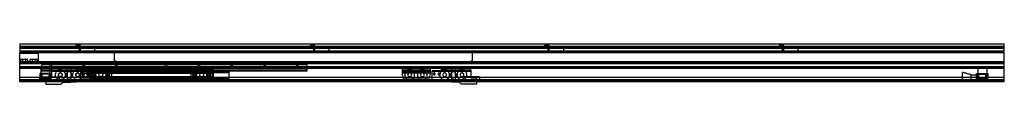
# Model space of a CAD drawing. Header units: millimetres. Extents: x 0 to 2100, y -5 to 81.
import ezdxf

# ---------------------------------------------------------------- set-up
doc = ezdxf.new("R2010")
doc.units = ezdxf.units.MM
doc.header["$LTSCALE"] = 10
doc.linetypes.add('ALLCAD_Strich', pattern=[0.2, 0.15, -0.05])
doc.layers.add('BESCH_KONT_sich_schn_ansi_2d', color=40, linetype='Continuous')

msp = doc.modelspace()

# ---------------------------------------------------------------- linework, layer by layer
at = {"layer": 'BESCH_KONT_sich_schn_ansi_2d', "linetype": 'ALLCAD_Strich', "extrusion": (0, 1, -2.22045e-16)}
for p, q in [((0, 81), (2100, 81)), ((0, 81), (0, 66)), ((2100, 75), (0, 75)), ((0, 74.5), (0, 74.5)), ((0, 74.5), (0, 74.5)), ((0, 74.5), (0, 74.5)), ((0, 74.5), (0, 74.5)), ((0, 74.5), (0, 74.5)), ((0, 74.5), (0, 74.5)), ((0, 74.5), (0, 74.5)), ((0, 74.5), (0, 74.5)), ((0, 74.5), (0, 74.5)), ((0, 74.5), (0, 74.5)), ((0, 74.5), (0, 74.5)), ((0, 74.5), (0, 74.5)), ((0, 74.5), (0, 74.5)), ((0, 74.5), (0, 74.5)), ((0, 74.5), (0, 74.5)), ((0, 74.5), (0, 74.5)), ((0, 74.5), (0, 74.5)), ((0, 74.5), (0, 74.5)), ((0, 74.5), (0, 74.5)), ((0, 74.5), (0, 74.5)), ((0, 74.5), (0, 74.5)), ((0, 74.5), (0, 74.5)), ((0, 74.5), (0, 74.5)), ((2100, 74.5), (0, 74.5)), ((0, 72.5), (2100, 72.5)), ((0, 72), (2100, 72)), ((0, 66), (2100, 66)), ((2100, 64.5), (0, 64.5)), ((0, 42.7), (0, 64.5)), ((129.5, 78), (119.5, 78)), ((119.5, 78), (119.5, 75)), ((126.5, 75), (126.5, 66)), ((126.5, 72), (126.5, 75)), ((126.5, 66), (126.5, 64.5)), ((129.5, 72), (129.5, 78)), ((129.5, 66), (129.5, 72)), ((129.5, 64.5), (129.5, 66)), ((144.5, 72), (144.5, 75)), ((159.5, 72), (159.5, 66)), ((159.5, 66), (159.5, 64.5)), ((619.5, 78), (619.5, 75)), ((629.5, 78), (619.5, 78)), ((626.5, 75), (626.5, 66)), ((626.5, 72), (626.5, 75)), ((626.5, 66), (626.5, 64.5)), ((629.5, 72), (629.5, 78)), ((629.5, 66), (629.5, 72)), ((629.5, 64.5), (629.5, 66)), ((644.5, 72), (644.5, 75)), ((659.5, 72), (659.5, 66)), ((659.5, 66), (659.5, 64.5)), ((1119.5, 78), (1119.5, 75)), ((1129.5, 78), (1119.5, 78)), ((1126.5, 75), (1126.5, 66)), ((1126.5, 72), (1126.5, 75)), ((1126.5, 66), (1126.5, 64.5)), ((1129.5, 72), (1129.5, 78)), ((1129.5, 66), (1129.5, 72)), ((1129.5, 64.5), (1129.5, 66)), ((1144.5, 72), (1144.5, 75)), ((1159.5, 72), (1159.5, 66)), ((1159.5, 66), (1159.5, 64.5)), ((1619.5, 78), (1619.5, 75)), ((1629.5, 78), (1619.5, 78)), ((1626.5, 75), (1626.5, 66)), ((1626.5, 72), (1626.5, 75)), ((1626.5, 66), (1626.5, 64.5)), ((1629.5, 72), (1629.5, 78)), ((1629.5, 66), (1629.5, 72)), ((1629.5, 64.5), (1629.5, 66)), ((1644.5, 72), (1644.5, 75)), ((1659.5, 72), (1659.5, 66)), ((1659.5, 66), (1659.5, 64.5)), ((2100, 66), (2100, 81)), ((2100, 42.7), (2100, 64.5)), ((2100, 61.5), (0, 61.5)), ((40, 60), (0, 60)), ((2100, 42.7), (0, 42.7)), ((0, 42), (0, 42.7)), ((40, 42.5), (0, 42.5)), ((10, 47.5), (2.5, 47.5)), ((2.5, 42.5), (2.5, 47.5)), ((7, 41), (7, 47.5)), ((17.5, 47.5), (10, 47.5)), ((13, 41), (13, 47.5)), ((17.5, 42.5), (17.5, 47.5)), ((30, 47.5), (22.5, 47.5)), ((22.5, 42.5), (22.5, 47.5)), ((27, 41), (27, 47.5)), ((37.5, 47.5), (30, 47.5)), ((33, 41), (33, 47.5)), ((37.5, 42.5), (37.5, 47.5)), ((40, 40), (40, 60)), ((202, 45), (202, 61.5)), ((966, 61.5), (202, 61.5)), ((202, 45), (205, 45)), ((205, 45), (205, 45)), ((205, 45), (205, 45)), ((205, 45), (205, 45)), ((205, 45), (205, 45)), ((205, 45), (205, 45)), ((205, 45), (205, 45)), ((205, 45), (205, 45)), ((205, 45), (205, 45)), ((205, 45), (205, 45)), ((205, 45), (205, 45)), ((205, 45), (205, 45)), ((205, 45), (205, 45)), ((205, 45), (205, 45)), ((205, 45), (205, 45)), ((205, 45), (205, 45)), ((205, 45), (205, 45)), ((205, 45), (205, 45)), ((205, 45), (205, 45)), ((205, 45), (205, 45)), ((205, 45), (205, 45)), ((205, 45), (205, 45)), ((205, 45), (205, 45)), ((205, 45), (205, 45)), ((205, 45), (205, 45)), ((205, 45), (205, 45)), ((205, 45), (205, 45)), ((205, 45), (205, 45)), ((205, 45), (205, 45)), ((205, 45), (205, 45)), ((205, 45), (205, 45)), ((205, 45), (205, 40)), ((963, 40), (963, 45)), ((963, 45), (966, 45)), ((966, 45), (966, 61.5)), ((2100, 42), (2100, 42.7)), ((2100, 42), (0, 42)), ((0, 2), (0, 42)), ((40, 41), (0, 41)), ((2100, 40.9), (0, 40.9)), ((2100, 40.2), (0, 40.2)), ((2100, 40), (0, 40)), ((40, 40), (0, 40)), ((2100, 38.5), (0, 38.5)), ((0, 38.5), (0, 38.5)), ((0, 38.5), (0, 38.5)), ((0, 38.5), (0, 38.5)), ((0, 38.5), (0, 38.5)), ((0, 38.5), (0, 38.5)), ((0, 38.5), (0, 38.5)), ((0, 38.5), (0, 38.5)), ((0, 38.5), (0, 38.5)), ((0, 38.5), (0, 38.5)), ((0, 38.5), (0, 38.5)), ((0, 38.5), (0, 38.5)), ((0, 38.5), (0, 38.5)), ((0, 38.5), (0, 38.5)), ((0, 38.5), (0, 38.5)), ((0, 38.5), (0, 38.5)), ((0, 38.5), (0, 38.5)), ((0, 38.5), (0, 38.5)), ((0, 38.5), (0, 38.5)), ((0, 38.5), (0, 38.5)), ((0, 38.5), (0, 38.5)), ((0, 38.5), (0, 38.5)), ((0, 38.5), (0, 38.5)), ((0, 38.5), (0, 38.5)), ((0, 38.5), (0, 38.5)), ((0, 32), (0, 32)), ((0, 32), (0, 32)), ((0, 32), (0, 32)), ((0, 32), (0, 32)), ((0, 32), (0, 32)), ((0, 32), (0, 32)), ((0, 32), (0, 32)), ((0, 32), (0, 32)), ((0, 32), (0, 32)), ((0, 32), (0, 32)), ((0, 32), (0, 32)), ((0, 32), (0, 32)), ((0, 32), (0, 32)), ((0, 32), (0, 32)), ((0, 32), (0, 32)), ((0, 32), (0, 32)), ((0, 32), (0, 32)), ((0, 32), (0, 32)), ((0, 32), (0, 32)), ((0, 32), (0, 32)), ((0, 32), (0, 32)), ((0, 32), (0, 32)), ((0, 32), (0, 32)), ((0, 32), (0, 32)), ((0, 32), (0, 32)), ((0, 32), (0, 32)), ((0, 32), (0, 32)), ((0, 32), (0, 32)), ((0, 32), (0, 32)), ((0, 32), (0, 32)), ((0, 32), (0, 32)), ((2100, 32), (0, 32)), ((2100, 29.5), (0, 29.5)), ((2100, 28), (0, 28)), ((40, 41), (40, 41)), ((40, 41), (40, 41)), ((40, 41), (40, 41)), ((40, 41), (40, 41)), ((40, 41), (40, 41)), ((40, 41), (40, 41)), ((40, 41), (40, 41)), ((40, 41), (40, 41)), ((40, 41), (40, 41)), ((40, 41), (40, 41)), ((40, 41), (40, 41)), ((40, 41), (40, 41)), ((40, 41), (40, 41)), ((40, 41), (40, 41)), ((40, 41), (40, 41)), ((40, 41), (40, 41)), ((40, 41), (40, 41)), ((40, 41), (40, 41)), ((40, 41), (40, 41)), ((40, 41), (40, 41)), ((40, 41), (40, 41)), ((40, 41), (40, 41)), ((40, 41), (40, 41)), ((40, 41), (40, 41)), ((40, 41), (40, 41)), ((40, 41), (40, 41)), ((40, 41), (40, 41)), ((40, 41), (40, 41)), ((40, 41), (40, 41)), ((40, 41), (40, 41)), ((40, 41), (40, 41)), ((40, 41), (40, 41)), ((40, 41), (40, 41)), ((40, 41), (40, 41)), ((45.5, 16), (45.5, 29)), ((64.5, 29), (45.5, 29)), ((613, 36.4), (47, 36.4)), ((47, 30.4), (47, 36.4)), ((613, 35.9), (47, 35.9)), ((613, 31.9), (47, 31.9)), ((613, 31.4), (47, 31.4)), ((613, 30.9), (47, 30.9)), ((613, 30.4), (47, 30.4)), ((47, 28.9), (47, 30.4)), ((613, 28.9), (47, 28.9)), ((47, 22.9), (47, 28.9)), ((47, 27.9), (47, 27.9)), ((47, 27.9), (47, 27.9)), ((47, 27.9), (47, 27.9)), ((47, 27.9), (47, 27.9)), ((47, 27.9), (47, 27.9)), ((47, 27.9), (47, 27.9)), ((47, 27.9), (47, 27.9)), ((47, 27.9), (47, 27.9)), ((47, 27.9), (47, 27.9)), ((47, 27.9), (613, 27.9)), ((47, 27.9), (47, 27.9)), ((47, 27.9), (47, 27.9)), ((47, 27.9), (47, 27.9)), ((47, 27.9), (47, 27.9)), ((47, 27.9), (47, 27.9)), ((47, 27.9), (47, 27.9)), ((47, 27.9), (47, 27.9)), ((47, 27.9), (47, 27.9)), ((47, 27.9), (47, 27.9)), ((47, 27.9), (47, 27.9)), ((47, 27.9), (47, 27.9)), ((47, 27.9), (47, 27.9)), ((47, 27.9), (47, 27.9)), ((47, 27.9), (47, 27.9)), ((47, 27.9), (47, 27.9)), ((47, 27.9), (47, 27.9)), ((47, 27.9), (47, 27.9)), ((47, 27.9), (47, 27.9)), ((47, 27.9), (47, 27.9)), ((47, 27.9), (47, 27.9)), ((47, 27.9), (47, 27.9)), ((47, 23.9), (613, 23.9)), ((613, 22.9), (47, 22.9)), ((47, 22.4), (47, 22.9)), ((151, 22.4), (47, 22.4)), ((64.5, 36.4), (64.5, 31.9)), ((64.5, 29), (64.5, 30.9)), ((64.5, 16), (64.5, 29)), ((67.5, 36.4), (67.5, 31.9)), ((67.5, 27.9), (67.5, 30.9)), ((67.6, 21.9), (67.6, 22.9)), ((67.6, 21.9), (67.6, 8.4)), ((150.6, 21.9), (67.6, 21.9)), ((67.7, 23.9), (130.6, 23.9)), ((72.6, 27.9), (130.6, 27.9)), ((101, 27.9), (101, 19.6)), ((103.6, 21.9), (103.6, 23.9)), ((106.4, 23.9), (106.4, 21.9)), ((109, 27.9), (109, 19.8)), ((413.6, 27.9), (130.6, 27.9)), ((130.6, 23.9), (130.6, 27.9)), ((130.6, 27.9), (130.6, 23.9)), ((413.6, 26.9), (130.6, 26.9)), ((130.6, 18.4), (130.6, 23.9)), ((413.6, 23.9), (130.6, 23.9)), ((130.6, 0.8), (130.6, 23.9)), ((134.5, 36.4), (134.5, 31.9)), ((134.5, 27.9), (134.5, 30.9)), ((137.5, 36.4), (137.5, 31.9)), ((137.5, 27.9), (137.5, 30.9)), ((150.6, 23.9), (150.6, 21.9)), ((150.6, 19.4), (150.6, 21.9)), ((151, 22.4), (151, 21.9)), ((447, 22.4), (151, 22.4)), ((151, 21.9), (151, 19.4)), ((447, 21.9), (151, 21.9)), ((204.5, 36.4), (204.5, 31.9)), ((204.5, 27.9), (204.5, 30.9)), ((963, 40), (205, 40)), ((207.5, 36.4), (207.5, 31.9)), ((207.5, 27.9), (207.5, 30.9)), ((310.5, 36.4), (310.5, 31.9)), ((310.5, 27.9), (310.5, 30.9)), ((313.5, 36.4), (313.5, 31.9)), ((313.5, 27.9), (313.5, 30.9)), ((380.5, 36.4), (380.5, 31.9)), ((380.5, 27.9), (380.5, 30.9)), ((383.5, 36.4), (383.5, 31.9)), ((383.5, 27.9), (383.5, 30.9)), ((413.6, 23.9), (413.6, 27.9)), ((413.6, 18.4), (413.6, 23.9)), ((613, 22.4), (447, 22.4)), ((447, 21.9), (447, 22.4)), ((447, 19.4), (447, 21.9)), ((450.5, 36.4), (450.5, 31.9)), ((450.5, 27.9), (450.5, 30.9)), ((453.5, 36.4), (453.5, 31.9)), ((453.5, 27.9), (453.5, 30.9)), ((520.5, 36.4), (520.5, 31.9)), ((520.5, 27.9), (520.5, 30.9)), ((523.5, 36.4), (523.5, 31.9)), ((523.5, 27.9), (523.5, 30.9)), ((590.5, 36.4), (590.5, 31.9)), ((590.5, 27.9), (590.5, 30.9)), ((593.5, 36.4), (593.5, 31.9)), ((593.5, 27.9), (593.5, 30.9)), ((613, 30.4), (613, 36.4)), ((613, 28.9), (613, 30.4)), ((613, 22.9), (613, 28.9)), ((613, 22.4), (613, 22.9)), ((815.4, 27.9), (815.4, 23.9)), ((815.4, 27.9), (875.4, 27.9)), ((815.4, 23.9), (815.4, 21.9)), ((815.4, 23.9), (875.4, 23.9)), ((815.4, 21.9), (815.4, 18.4)), ((815.4, 21.9), (875.4, 21.9)), ((875.4, 27.9), (875.4, 23.9)), ((875.4, 23.9), (875.4, 21.9)), ((875.4, 21.9), (875.4, 21.9)), ((875.4, 21.9), (875.4, 21.9)), ((875.4, 21.9), (875.4, 21.9)), ((875.4, 21.9), (875.4, 21.9)), ((875.4, 21.9), (875.4, 21.9)), ((875.4, 21.9), (875.4, 21.9)), ((875.4, 21.9), (875.4, 21.9)), ((875.4, 21.9), (875.4, 21.9)), ((875.4, 21.9), (875.4, 21.9)), ((875.4, 21.9), (875.4, 21.9)), ((875.4, 21.9), (875.4, 21.9)), ((875.4, 21.9), (875.4, 21.9)), ((875.4, 21.9), (875.4, 21.9)), ((875.4, 21.9), (875.4, 21.9)), ((875.4, 21.9), (875.4, 21.9)), ((875.4, 21.9), (875.4, 21.9)), ((875.4, 21.9), (875.4, 21.9)), ((875.4, 21.9), (875.4, 21.9)), ((875.4, 21.9), (875.4, 21.9)), ((875.4, 21.9), (875.4, 21.9)), ((875.4, 21.9), (875.4, 21.9)), ((875.4, 21.9), (875.4, 21.9)), ((875.4, 21.9), (875.4, 21.9)), ((875.4, 21.9), (875.4, 18.4)), ((879.4, 23.9), (899.4, 23.9)), ((879.4, 21.9), (879.4, 23.9)), ((879.4, 21.9), (879.4, 21.9)), ((879.4, 21.9), (879.4, 21.9)), ((879.4, 21.9), (879.4, 21.9)), ((879.4, 21.9), (879.4, 21.9)), ((879.4, 21.9), (879.4, 21.9)), ((879.4, 21.9), (879.4, 21.9)), ((879.4, 21.9), (879.4, 21.9)), ((879.4, 21.9), (879.4, 21.9)), ((879.4, 21.9), (879.4, 21.9)), ((879.4, 21.9), (879.4, 21.9)), ((879.4, 21.9), (879.4, 21.9)), ((879.4, 21.9), (879.4, 21.9)), ((879.4, 21.9), (879.4, 21.9)), ((879.4, 21.9), (879.4, 21.9)), ((879.4, 21.9), (879.4, 21.9)), ((879.4, 21.9), (879.4, 21.9)), ((879.4, 21.9), (879.4, 21.9)), ((879.4, 21.9), (879.4, 21.9)), ((879.4, 21.9), (879.4, 21.9)), ((879.4, 21.9), (879.4, 21.9)), ((879.4, 21.9), (879.4, 21.9)), ((879.4, 21.9), (879.4, 21.9)), ((879.4, 21.9), (879.4, 21.9)), ((879.4, 21.9), (879.4, 21.9)), ((879.4, 21.9), (879.4, 21.9)), ((962.4, 21.9), (879.4, 21.9)), ((879.4, 6.6), (879.4, 21.9)), ((899.4, 23.9), (899.4, 27.9)), ((899.4, 27.9), (957.4, 27.9)), ((899.4, 23.9), (962.3, 23.9)), ((921, 27.9), (921, 19.8)), ((923.6, 21.9), (923.6, 23.9)), ((926.4, 23.9), (926.4, 21.9)), ((929, 27.9), (929, 19.6)), ((962.4, 22.9), (962.4, 21.9)), ((962.4, 21.9), (962.4, 8.4)), ((2043.5, 29), (2043.5, 16)), ((2043.5, 29), (2062.5, 29)), ((2062.5, 29), (2062.5, 16)), ((2100, 2), (2100, 42)), ((2100, 9), (0, 9)), ((2100, 4), (0, 4)), ((2100, 2.5), (0, 2.5)), ((2100, 2), (0, 2)), ((0, 0), (0, 2)), ((2100, 0), (0, 0)), ((45.5, 18), (43, 18)), ((43, 18), (43, 8.5)), ((43, 8.5), (47.3, 8.5)), ((43, 5), (43, 8.5)), ((43, 8), (45, 8)), ((43, 6.5), (45, 6.5)), ((43, 5), (43, 5)), ((43, 5), (43, 5)), ((43, 5), (43, 5)), ((43, 5), (43, 5)), ((43, 5), (43, 5)), ((43, 5), (43, 5)), ((43, 5), (43, 5)), ((43, 5), (43, 5)), ((43, 5), (43, 5)), ((43, 5), (43, 5)), ((43, 5), (43, 5)), ((43, 5), (43, 5)), ((43, 5), (43, 5)), ((43, 5), (43, 5)), ((43, 5), (43, 5)), ((43, 5), (43, 5)), ((43, 5), (43, 5)), ((43, 5), (43, 5)), ((43, 5), (43, 5)), ((43, 5), (43, 5)), ((43, 5), (43, 5)), ((43, 5), (43, 5)), ((43, 5), (43, 5)), ((43, 5), (43, 5)), ((43, 5), (43, 5)), ((43, 5), (43, 5)), ((43, 5), (43, 5)), ((43, 5), (43, 5)), ((43, 5), (43, 5)), ((43, 5), (43, 5)), ((43, 0), (43, 5)), ((43, 5), (67, 5)), ((45, 3), (43, 3)), ((45, 3), (43, 3)), ((45, 8.5), (45, 16)), ((45, 16), (45.5, 16)), ((45, 6.5), (45, 8.5)), ((45, 6.5), (45, 3)), ((47.3, 6.5), (45, 6.5)), ((45, 6.5), (45, 3)), ((45.3, 14.5), (47.3, 14.5)), ((45.3, 6.5), (45.3, 14.5)), ((64.5, 18), (45.5, 18)), ((64.5, 16), (45.5, 16)), ((47.3, 14.5), (47.3, 8.5)), ((47.3, 6.5), (47.3, 8.5)), ((47.3, 8.5), (47.3, 6.5)), ((47.3, 8.5), (62.8, 8.5)), ((47.3, 6.5), (62.8, 6.5)), ((62.8, 6.5), (47.3, 6.5)), ((49.1, 0.9), (49.1, 10.9)), ((49.1, 10.9), (85.1, 10.9)), ((49.1, 0.9), (85.1, 0.9)), ((50, 0), (50, 6.5)), ((52.5, 6.5), (52.5, 8.5)), ((52.8, 16), (52.8, 18)), ((53.3, 6.5), (53.3, 8.5)), ((67.6, 8.4), (55.6, 8.4)), ((55.6, 8.4), (55.6, 0)), ((55.6, 0.9), (85.1, 0.9)), ((55.6, 0), (55.6, -5.1)), ((56.8, 6.5), (56.8, 8.5)), ((57.3, 16), (57.3, 18)), ((57.5, 6.5), (57.5, 8.5)), ((60, 0), (60, 6.5)), ((62.8, 14.5), (64.8, 14.5)), ((62.8, 8.5), (62.8, 14.5)), ((62.8, 8.5), (67, 8.5)), ((62.8, 8.5), (62.8, 6.5)), ((62.8, 6.5), (62.8, 8.5)), ((65, 6.5), (62.8, 6.5)), ((67, 18), (64.5, 18)), ((64.5, 16), (65, 16)), ((64.8, 14.5), (64.8, 6.5)), ((65, 16), (65, 8.5)), ((65, 6.5), (65, 8.5)), ((65, 8), (67, 8)), ((65, 3), (65, 6.5)), ((65, 6.5), (67, 6.5)), ((65, 3), (65, 6.5)), ((67, 3), (65, 3)), ((67, 3), (65, 3)), ((67, 8.5), (67, 18)), ((67, 5), (67, 8.5)), ((67, 0), (67, 5)), ((67.6, 10.9), (85.1, 10.9)), ((67.6, 8.4), (67.6, 8.4)), ((67.6, 8.4), (67.6, 8.4)), ((67.6, 8.4), (67.6, 8.4)), ((67.6, 8.4), (67.6, 8.4)), ((67.6, 8.4), (67.6, 8.4)), ((67.6, 8.4), (67.6, 8.4)), ((67.6, 8.4), (67.6, 8.4)), ((67.6, 8.4), (67.6, 8.4)), ((67.6, 8.4), (67.6, 8.4)), ((67.6, 8.4), (67.6, 8.4)), ((67.6, 8.4), (67.6, 8.4)), ((67.6, 8.4), (67.6, 8.4)), ((67.6, 8.4), (67.6, 8.4)), ((67.6, 8.4), (67.6, 8.4)), ((67.6, 8.4), (67.6, 8.4)), ((67.6, 8.4), (67.6, 8.4)), ((67.6, 8.4), (67.6, 8.4)), ((85.1, 0.9), (85.1, 10.9)), ((85.1, 0.9), (85.1, 10.9)), ((101, 19.6), (101, 10.2)), ((101, 10.2), (101, -0.6)), ((106.6, -0.6), (117.2, 0)), ((109, 19.8), (109, 10)), ((109, 10), (109, -0.5)), ((117.2, 0), (145.9, 1.6)), ((134.3, 18.4), (130.6, 18.4)), ((133.7, 17.6), (130.6, 17.6)), ((413.6, 10.6), (130.6, 10.6)), ((413.6, 9.9), (130.6, 9.9)), ((130.6, 7.9), (130.6, 9.9)), ((413.6, 7.9), (130.6, 7.9)), ((144.3, 18.4), (136.9, 18.4)), ((143.7, 17.6), (137.5, 17.6)), ((413.6, 18.4), (146.9, 18.4)), ((413.6, 17.6), (147.5, 17.6)), ((150.6, 19.4), (195.6, 19.4)), ((150.6, 8.9), (150.6, 19.4)), ((150.6, 6.6), (150.6, 8.9)), ((195.6, 8.9), (150.6, 8.9)), ((447, 20.4), (151, 20.4)), ((151, 19.4), (151, 8.9)), ((151, 8.9), (151, 0)), ((151, 7.9), (447, 7.9)), ((151, 6.9), (447, 6.9)), ((447, 5.4), (151, 5.4)), ((447, 1.4), (151, 1.4)), ((151, 0), (151, -0.1)), ((195.6, 19.4), (195.6, 8.9)), ((195.6, 19.4), (195.6, 19.4)), ((195.6, 19.4), (195.6, 19.4)), ((195.6, 19.4), (195.6, 19.4)), ((195.6, 19.4), (195.6, 19.4)), ((195.6, 19.4), (195.6, 19.4)), ((195.6, 19.4), (195.6, 19.4)), ((195.6, 19.4), (195.6, 19.4)), ((195.6, 19.4), (195.6, 19.4)), ((195.6, 19.4), (195.6, 19.4)), ((195.6, 19.4), (195.6, 19.4)), ((195.6, 19.4), (195.6, 19.4)), ((195.6, 19.4), (195.6, 19.4)), ((195.6, 19.4), (195.6, 19.4)), ((195.6, 19.4), (195.6, 19.4)), ((195.6, 19.4), (195.6, 19.4)), ((195.6, 19.4), (195.6, 19.4)), ((195.6, 19.4), (195.6, 19.4)), ((195.6, 19.4), (195.6, 19.4)), ((195.6, 19.4), (195.6, 19.4)), ((195.6, 19.4), (195.6, 19.4)), ((195.6, 19.4), (195.6, 19.4)), ((195.6, 19.4), (195.6, 19.4)), ((195.6, 19.4), (195.6, 19.4)), ((447, 19.4), (195.6, 19.4)), ((447, 8.9), (195.6, 8.9)), ((204.5, 5.4), (204.5, 7.9)), ((207.5, 5.4), (207.5, 7.9)), ((310.5, 5.4), (310.5, 7.9)), ((313.5, 5.4), (313.5, 7.9)), ((365.6, 19.4), (410.6, 19.4)), ((365.6, 8.9), (365.6, 19.4)), ((410.6, 8.9), (365.6, 8.9)), ((380.5, 5.4), (380.5, 7.9)), ((383.5, 5.4), (383.5, 7.9)), ((410.6, 19.4), (410.6, 8.9)), ((410.6, 19.4), (410.6, 19.4)), ((410.6, 19.4), (410.6, 19.4)), ((410.6, 19.4), (410.6, 19.4)), ((410.6, 19.4), (410.6, 19.4)), ((410.6, 19.4), (410.6, 19.4)), ((410.6, 19.4), (410.6, 19.4)), ((410.6, 19.4), (410.6, 19.4)), ((410.6, 19.4), (410.6, 19.4)), ((410.6, 19.4), (410.6, 19.4)), ((410.6, 19.4), (410.6, 19.4)), ((410.6, 19.4), (410.6, 19.4)), ((410.6, 19.4), (410.6, 19.4)), ((410.6, 19.4), (410.6, 19.4)), ((410.6, 19.4), (410.6, 19.4)), ((410.6, 19.4), (410.6, 19.4)), ((410.6, 19.4), (410.6, 19.4)), ((410.6, 19.4), (410.6, 19.4)), ((410.6, 19.4), (410.6, 19.4)), ((410.6, 19.4), (410.6, 19.4)), ((410.6, 19.4), (410.6, 19.4)), ((410.6, 19.4), (410.6, 19.4)), ((410.6, 19.4), (410.6, 19.4)), ((410.6, 19.4), (410.6, 19.4)), ((413.6, 17.6), (413.6, 18.4)), ((413.6, 10.6), (413.6, 17.6)), ((413.6, 9.9), (413.6, 10.6)), ((413.6, 7.9), (413.6, 9.9)), ((447, 8.9), (447, 19.4)), ((447, 0), (447, 8.9)), ((447, -0.1), (447, 0)), ((830, 18.4), (815.4, 18.4)), ((815.4, 18.4), (815.4, 16.6)), ((815.4, 16.6), (818.4, 6.6)), ((818.4, 6.6), (872.4, 6.6)), ((857, 18.4), (833.8, 18.4)), ((875.4, 18.4), (860.8, 18.4)), ((875.4, 16.6), (872.4, 6.6)), ((875.4, 18.4), (875.4, 16.6)), ((912.8, 0), (884.1, 1.6)), ((923.4, -0.6), (912.8, 0)), ((921, 19.8), (921, 10)), ((921, 10), (921, -0.5)), ((929, 19.6), (929, 10.2)), ((929, 10.2), (929, -0.6)), ((944.9, 10.9), (944.9, 5.9)), ((980.9, 10.9), (944.9, 10.9)), ((944.9, 10.9), (944.9, 5.9)), ((962.4, 10.9), (944.9, 10.9)), ((944.9, 5.9), (944.9, 0.9)), ((944.9, 5.9), (944.9, 0.9)), ((980.9, 0.9), (944.9, 0.9)), ((974.4, 0.9), (944.9, 0.9)), ((962.4, 8.4), (974.4, 8.4)), ((974.4, 8.4), (974.4, 0)), ((974.4, 0), (974.4, -5.1)), ((980.9, 10.9), (980.9, 5.9)), ((980.9, 5.9), (980.9, 0.9)), ((2011, 0), (2011, 20)), ((2029, 15), (2011, 20)), ((2029, 5), (2011, 0)), ((2029, 5), (2029, 15)), ((2029, 15), (2041, 15)), ((2029, 5), (2041, 5)), ((2041, 8.5), (2041, 18)), ((2041, 18), (2043.5, 18)), ((2041, 8.5), (2045.2, 8.5)), ((2041, 5), (2041, 8.5)), ((2041, 8), (2043, 8)), ((2041, 6.5), (2043, 6.5)), ((2041, 5), (2065, 5)), ((2041, 0), (2041, 5)), ((2043, 3), (2041, 3)), ((2043, 3), (2041, 3)), ((2043, 16), (2043, 8.5)), ((2043.5, 16), (2043, 16)), ((2043, 6.5), (2043, 8.5)), ((2045.2, 6.5), (2043, 6.5)), ((2043, 6.5), (2043, 3)), ((2043, 6.5), (2043, 3)), ((2043.2, 14.5), (2045.2, 14.5)), ((2043.2, 6.5), (2043.2, 14.5)), ((2043.5, 18), (2062.5, 18)), ((2043.5, 16), (2062.5, 16)), ((2045.2, 14.5), (2045.2, 8.5)), ((2045.2, 8.5), (2045.2, 6.5)), ((2060.7, 8.5), (2045.2, 8.5)), ((2045.2, 6.5), (2045.2, 8.5)), ((2045.2, 6.5), (2060.7, 6.5)), ((2045.2, 6.5), (2060.7, 6.5)), ((2048, 0), (2048, 6.5)), ((2050.5, 6.5), (2050.5, 8.5)), ((2050.8, 16), (2050.8, 18)), ((2051.2, 6.5), (2051.2, 8.5)), ((2054.7, 6.5), (2054.7, 8.5)), ((2055.2, 16), (2055.2, 18)), ((2055.5, 6.5), (2055.5, 8.5)), ((2058, 0), (2058, 6.5)), ((2060.7, 14.5), (2062.7, 14.5)), ((2060.7, 8.5), (2060.7, 14.5)), ((2060.7, 6.5), (2060.7, 8.5)), ((2060.7, 8.5), (2065, 8.5)), ((2060.7, 8.5), (2060.7, 6.5)), ((2063, 6.5), (2060.7, 6.5)), ((2062.5, 18), (2065, 18)), ((2063, 16), (2062.5, 16)), ((2062.7, 14.5), (2062.7, 6.5)), ((2063, 8.5), (2063, 16)), ((2063, 6.5), (2063, 8.5)), ((2063, 8), (2065, 8)), ((2063, 6.5), (2065, 6.5)), ((2063, 3), (2063, 6.5)), ((2063, 3), (2063, 6.5)), ((2065, 3), (2063, 3)), ((2065, 3), (2063, 3)), ((2065, 18), (2065, 8.5)), ((2065, 5), (2065, 8.5)), ((2065, 5), (2065, 5)), ((2065, 5), (2065, 5)), ((2065, 5), (2065, 5)), ((2065, 5), (2065, 5)), ((2065, 5), (2065, 5)), ((2065, 5), (2065, 5)), ((2065, 5), (2065, 5)), ((2065, 5), (2065, 5)), ((2065, 5), (2065, 5)), ((2065, 5), (2065, 5)), ((2065, 5), (2065, 5)), ((2065, 5), (2065, 5)), ((2065, 5), (2065, 5)), ((2065, 5), (2065, 5)), ((2065, 5), (2065, 5)), ((2065, 5), (2065, 5)), ((2065, 5), (2065, 5)), ((2065, 5), (2065, 5)), ((2065, 5), (2065, 5)), ((2065, 5), (2065, 5)), ((2065, 5), (2065, 5)), ((2065, 0), (2065, 5)), ((2065, 5), (2065, 5)), ((2065, 5), (2065, 5)), ((2065, 5), (2065, 5)), ((2065, 5), (2065, 5)), ((2065, 5), (2065, 5)), ((2065, 5), (2065, 5)), ((2065, 5), (2065, 5)), ((2065, 5), (2065, 5)), ((2065, 5), (2065, 5)), ((2065, 5), (2065, 5)), ((2065, 5), (2065, 5)), ((2100, 0), (2100, 2)), ((55.6, -5.1), (88.6, -5.1)), ((88.6, -5.1), (92.1, -0.6)), ((92.1, -0.6), (106.6, -0.6)), ((447, -0.1), (151, -0.1)), ((937.9, -0.6), (923.4, -0.6)), ((941.4, -5.1), (937.9, -0.6)), ((974.4, -5.1), (941.4, -5.1))]:
    msp.add_line(p, q, dxfattribs=at)
at = {"layer": 'BESCH_KONT_sich_schn_ansi_2d', "linetype": 'ALLCAD_Strich'}
for centre, radius in [((86.6, 14.9), 10.5), ((123.6, 14.9), 10.5), ((173.1, 14.9), 10.5), ((388.1, 14.9), 10.5), ((86.6, 14.9), 4), ((123.6, 14.9), 4), ((157.6, 14.9), 2), ((173.1, 14.9), 4), ((173.1, 14.9), 4), ((188.6, 14.9), 2), ((372.6, 14.9), 2), ((388.1, 14.9), 4), ((388.1, 14.9), 4), ((403.6, 14.9), 2)]:
    msp.add_circle(centre, radius, dxfattribs=at)
at = {"layer": 'BESCH_KONT_sich_schn_ansi_2d', "linetype": 'ALLCAD_Strich', "extrusion": (0, -2.22045e-16, -1)}
for centre, radius in [((-105.1, 14.9), 6.25), ((-105.1, 14.9), 6.25), ((-831.9, 14.9), 10.5), ((-858.9, 14.9), 10.5), ((-906.4, 14.9), 10.5), ((-924.9, 14.9), 6.25), ((-924.9, 14.9), 6.25), ((-943.4, 14.9), 10.5), ((-86.6, 14.9), 4), ((-123.6, 14.9), 4), ((-135.6, 16.9), 3), ((-135.6, 16.9), 2), ((-135.6, 16.9), 2), ((-145.6, 16.9), 3), ((-145.6, 16.9), 2), ((-145.6, 16.9), 2), ((-157.6, 14.9), 4), ((-188.6, 14.9), 4), ((-372.6, 14.9), 4), ((-403.6, 14.9), 4), ((-831.9, 14.9), 4), ((-831.9, 14.9), 4), ((-858.9, 14.9), 4), ((-858.9, 14.9), 4), ((-884.4, 16.9), 2), ((-894.4, 16.9), 2), ((-906.4, 14.9), 4), ((-906.4, 14.9), 4), ((-943.4, 14.9), 4), ((-943.4, 14.9), 4)]:
    msp.add_circle(centre, radius, dxfattribs=at)
for centre, radius, start, end in [((0, 74.5), 0.00093, 90, 180), ((0, 74.5), 0.00093, 180, 270), ((0, 74.5), 0.00116, 90, 180), ((0, 74.5), 0.00116, 180, 270), ((0, 74.5), 0.00271, 0, 90), ((0, 74.5), 0.00271, 270, 360), ((0, 74.5), 0.00116, 90, 180), ((0, 74.5), 0.00116, 180, 270), ((0, 74.5), 0.00271, 0, 90), ((0, 74.5), 0.00271, 270, 360), ((0, 38.5), 0.00093, 90, 180), ((0, 38.5), 0.00093, 180, 270), ((0, 38.5), 0.00271, 0, 90), ((0, 38.5), 0.00271, 270, 360), ((0, 38.5), 0.00116, 90, 180), ((0, 38.5), 0.00116, 180, 270), ((0, 38.5), 0.00116, 90, 180), ((0, 38.5), 0.00116, 180, 270), ((0, 38.5), 0.00271, 0, 90), ((0, 38.5), 0.00271, 270, 360), ((-72.6, 22.9), 5, 0, 11.537), ((-72.6, 22.9), 5, 11.537, 90), ((-875.4, 21.9), 0.00093, 270, 0), ((-875.4, 21.9), 0.00093, 360, 90), ((-875.4, 21.9), 0.00116, 0, 90), ((-875.4, 21.9), 0.00116, 270, 360), ((-875.4, 21.9), 0.00116, 90, 180), ((-875.4, 21.9), 0.00116, 180, 270), ((-875.4, 21.9), 0.00116, 0, 90), ((-875.4, 21.9), 0.00116, 270, 360), ((-875.4, 21.9), 0.00116, 90, 180), ((-875.4, 21.9), 0.00116, 180, 270), ((-879.4, 21.9), 0.00093, 90, 180), ((-879.4, 21.9), 0.00093, 180, 270), ((-879.4, 21.9), 0.00116, 90, 180), ((-879.4, 21.9), 0.00116, 180, 270), ((-879.4, 21.9), 0.00271, 0, 90), ((-879.4, 21.9), 0.00271, 270, 360), ((-879.4, 21.9), 0.00116, 90, 180), ((-879.4, 21.9), 0.00116, 180, 270), ((-879.4, 21.9), 0.00271, 0, 90), ((-879.4, 21.9), 0.00271, 270, 360), ((-957.4, 22.9), 5, 90, 168.463), ((-957.4, 22.9), 5, 168.463, 180), ((-195.6, 19.4), 0.00093, 90, 180), ((-195.6, 19.4), 0.00093, 180, 270), ((-195.6, 19.4), 0.00116, 90, 180), ((-195.6, 19.4), 0.00116, 180, 270), ((-195.6, 19.4), 0.00271, 0, 90), ((-195.6, 19.4), 0.00271, 270, 0), ((-195.6, 19.4), 0.00116, 90, 180), ((-195.6, 19.4), 0.00116, 180, 270), ((-195.6, 19.4), 0.00271, 0, 90), ((-195.6, 19.4), 0.00271, 270, 0), ((-410.6, 19.4), 0.00093, 90, 180), ((-410.6, 19.4), 0.00093, 180, 270), ((-410.6, 19.4), 0.00116, 90, 180), ((-410.6, 19.4), 0.00116, 180, 270), ((-410.6, 19.4), 0.00271, 0, 90), ((-410.6, 19.4), 0.00271, 270, 0), ((-410.6, 19.4), 0.00116, 90, 180), ((-410.6, 19.4), 0.00116, 180, 270), ((-410.6, 19.4), 0.00271, 0, 90), ((-410.6, 19.4), 0.00271, 270, 0), ((-884.4, 6.6), 5, 273.2519, 0)]:
    msp.add_arc(centre, radius, start, end, dxfattribs=at)
at = {"layer": 'BESCH_KONT_sich_schn_ansi_2d', "linetype": 'ALLCAD_Strich'}
for centre, radius, start, end in [((0, 74.5), 0.00217, 270, 0), ((0, 74.5), 0.00217, 360, 90), ((0, 74.5), 0.00271, 270, 360), ((0, 74.5), 0.00271, 0, 90), ((0, 74.5), 0.00116, 180, 270), ((0, 74.5), 0.00116, 90, 180), ((0, 74.5), 0.00271, 270, 360), ((0, 74.5), 0.00271, 0, 90), ((0, 74.5), 0.00116, 180, 270), ((0, 74.5), 0.00116, 90, 180), ((0, 38.5), 0.00217, 270, 0), ((0, 38.5), 0.00217, 360, 90), ((0, 38.5), 0.00116, 180, 270), ((0, 38.5), 0.00116, 90, 180), ((0, 38.5), 0.00271, 270, 360), ((0, 38.5), 0.00271, 0, 90), ((0, 38.5), 0.00271, 270, 360), ((0, 38.5), 0.00271, 0, 90), ((0, 38.5), 0.00116, 180, 270), ((0, 38.5), 0.00116, 90, 180), ((875.4, 21.9), 0.00217, 90, 180), ((875.4, 21.9), 0.00217, 180, 270), ((875.4, 21.9), 0.00271, 0, 90), ((875.4, 21.9), 0.00271, 90, 180), ((875.4, 21.9), 0.00271, 180, 270), ((875.4, 21.9), 0.00271, 270, 360), ((875.4, 21.9), 0.00271, 0, 90), ((875.4, 21.9), 0.00271, 90, 180), ((875.4, 21.9), 0.00271, 180, 270), ((875.4, 21.9), 0.00271, 270, 360), ((879.4, 21.9), 0.00217, 270, 0), ((879.4, 21.9), 0.00217, 360, 90), ((879.4, 21.9), 0.00271, 270, 360), ((879.4, 21.9), 0.00271, 0, 90), ((879.4, 21.9), 0.00116, 180, 270), ((879.4, 21.9), 0.00116, 90, 180), ((879.4, 21.9), 0.00271, 270, 360), ((879.4, 21.9), 0.00271, 0, 90), ((879.4, 21.9), 0.00116, 180, 270), ((879.4, 21.9), 0.00116, 90, 180), ((145.6, 6.6), 5, 273.2519, 0), ((195.6, 19.4), 0.00217, 270, 0), ((195.6, 19.4), 0.00217, 360, 90), ((195.6, 19.4), 0.00271, 270, 0), ((195.6, 19.4), 0.00271, 0, 90), ((195.6, 19.4), 0.00116, 180, 270), ((195.6, 19.4), 0.00116, 90, 180), ((195.6, 19.4), 0.00271, 270, 0), ((195.6, 19.4), 0.00271, 0, 90), ((195.6, 19.4), 0.00116, 180, 270), ((195.6, 19.4), 0.00116, 90, 180), ((410.6, 19.4), 0.00217, 270, 0), ((410.6, 19.4), 0.00217, 360, 90), ((410.6, 19.4), 0.00271, 270, 0), ((410.6, 19.4), 0.00271, 0, 90), ((410.6, 19.4), 0.00116, 180, 270), ((410.6, 19.4), 0.00116, 90, 180), ((410.6, 19.4), 0.00271, 270, 0), ((410.6, 19.4), 0.00271, 0, 90), ((410.6, 19.4), 0.00116, 180, 270), ((410.6, 19.4), 0.00116, 90, 180)]:
    msp.add_arc(centre, radius, start, end, dxfattribs=at)

doc.saveas('drawing.dxf')
